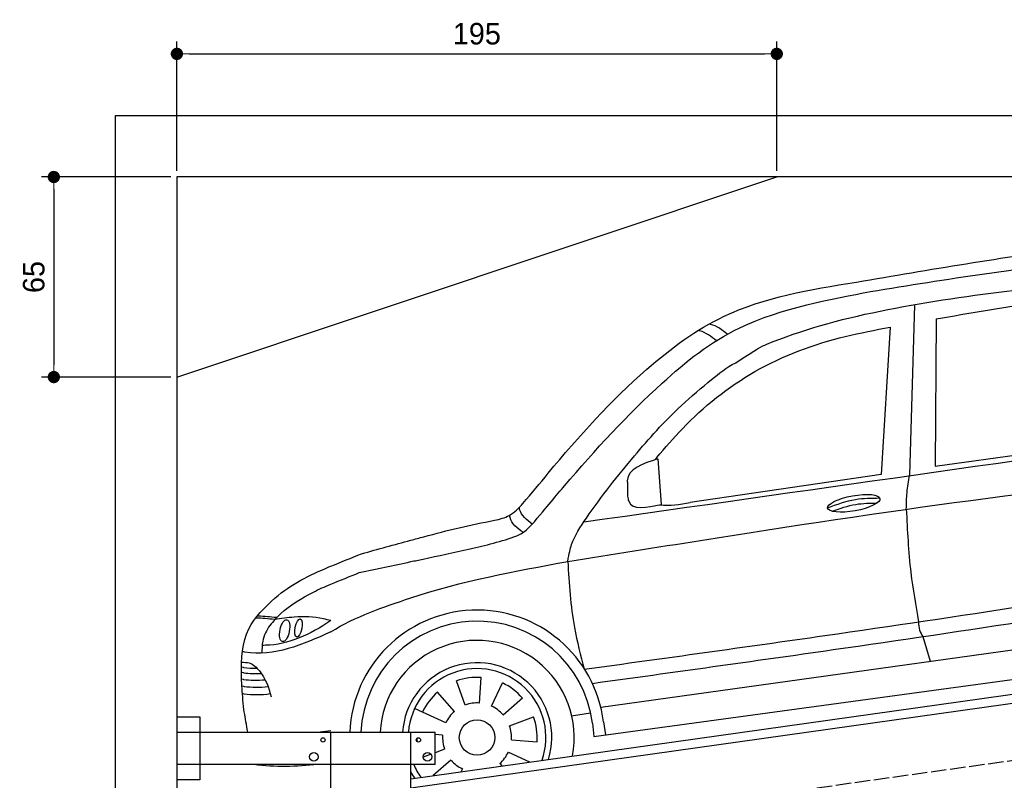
# Model space of a CAD drawing. Extents: x 13 to 6414, y -50 to 6101.
# Tile 4 of 6: x 13 to 3214, y 3630 to 6101. Entities that reach past the tile are written whole.
import ezdxf

# ---------------------------------------------------------------- set-up
doc = ezdxf.new("R2010")
doc.units = 0
doc.header["$LTSCALE"] = 10
doc.header["$MEASUREMENT"] = 0
doc.linetypes.add('GEN3', pattern=[6.25, 5, -1.25])
doc.layers.get('0').update_dxf_attribs({"linetype": 'CONTINUOUS'})
doc.layers.get('DEFPOINTS').update_dxf_attribs({"linetype": 'CONTINUOUS'})
doc.layers.add('3', color=6, linetype='GEN3')
doc.layers.add('CAR', color=1, linetype='CONTINUOUS')
doc.layers.add('AM_0', color=7, linetype='CONTINUOUS', lineweight=30)
doc.layers.add('AM_5', color=3, linetype='CONTINUOUS', lineweight=15)
doc.dimstyles.new('KLAUS_DXF', dxfattribs={"dimscale": 20, "dimtxt": 3.5, "dimasz": 2, "dimexe": 2, "dimexo": 1, "dimgap": 1.5, "dimtad": 1, "dimlfac": 0.1, "dimdsep": 46, "dimtxsty": 'STANDARD', "dimblk": 'DOT', "dimcen": 2, "dimclrd": 256, "dimclre": 256, "dimclrt": 2, "dimadec": 0, "dimazin": 0, "dimtfac": 1, "dimtmove": 2, "dimatfit": 3, "dimfxl": 1, "dimtolj": 1, "dimarcsym": 0})

# ---------------------------------------------------------------- blocks, each defined once
blk = doc.blocks.new('_DOT')
at = {"color": 0, "linetype": 'ByBlock'}
blk.add_line((-0.5, 0), (-1, 0), dxfattribs=at)
at = {"color": 0, "linetype": 'ByBlock', "const_width": 0.5}
blk.add_lwpolyline([(-0.25, 0, 1), (0.25, 0, 1)], format="xyb", close=True, dxfattribs=at)
blk = doc.blocks.new('*D4')
at = {"layer": 'AM_5', "lineweight": -2, "transparency": 16777216}
for p, q in [((524.1, 5610), (524.1, 6030)), ((2474.1, 5610), (2474.1, 6030)), ((564.1, 5990), (2434.1, 5990))]:
    blk.add_line(p, q, dxfattribs=at)
at = {"layer": 'DEFPOINTS', "color": 0, "transparency": 16777216}
for p in [(2474.1, 5990), (524.1, 5590), (2474.1, 5590)]:
    blk.add_point(p, dxfattribs=at)
at = {"layer": 'AM_5', "lineweight": -2, "transparency": 16777216, "xscale": 40, "yscale": 40, "zscale": 40, "rotation": 180}
blk.add_blockref('_DOT', (524.1, 5990), dxfattribs=at)
at = {"layer": 'AM_5', "lineweight": -2, "transparency": 16777216, "xscale": 40, "yscale": 40, "zscale": 40}
blk.add_blockref('_DOT', (2474.1, 5990), dxfattribs=at)
at = {"layer": 'AM_5', "color": 2, "transparency": 16777216, "insert": (1499.1, 6055), "char_height": 70, "attachment_point": 5}
blk.add_mtext('\\A1;195', dxfattribs=at)
blk = doc.blocks.new('*D6')
at = {"layer": 'AM_5', "lineweight": -2, "transparency": 16777216}
for p, q in [((504.1, 5590), (84.1, 5590)), ((124.1, 5550), (124.1, 4980)), ((504.1, 4940), (84.1, 4940))]:
    blk.add_line(p, q, dxfattribs=at)
at = {"layer": 'DEFPOINTS', "color": 0, "transparency": 16777216}
for p in [(524.1, 5590), (124.1, 4940), (524.1, 4940)]:
    blk.add_point(p, dxfattribs=at)
at = {"layer": 'AM_5', "lineweight": -2, "transparency": 16777216, "xscale": 40, "yscale": 40, "zscale": 40}
for p, rotation in [((124.1, 5590), 90), ((124.1, 4940), 270)]:
    blk.add_blockref('_DOT', p, dxfattribs=dict(at, rotation=rotation))
at = {"layer": 'AM_5', "color": 2, "transparency": 16777216, "insert": (59.1, 5265), "char_height": 70, "attachment_point": 5, "rotation": 90}
blk.add_mtext('\\A1;65', dxfattribs=at)
blk = doc.blocks.new('CAR_OG')
at = {"layer": 'CAR'}
for p, q in [((33784.9, 2644.9), (33768.8, 2090.9)), ((33855.2, 2598.7), (33852.2, 2120.1)), ((33705.9, 2571.9), (33676, 2092.9)), ((33852.2, 2120.1), (34567.6, 2220.6)), ((32950.4, 2144.1), (32961.3, 1996.3)), ((33676, 2092.9), (33055.3, 2001.9)), ((32851.3, 2067.7), (32852.3, 2023.4)), ((32765, 1337.2), (34678.2, 1603.8)), ((33798, 1614.9), (33798.1, 1614.6)), ((33812.2, 1566.9), (33836.1, 1486.6)), ((32742.6, 1242.5), (34728.2, 1512.2)), ((32324.4, 1344.5), (32296, 1422.7)), ((32370.6, 1351), (32376.4, 1434)), ((32410.2, 1340.8), (32445.4, 1416.2)), ((32289.2, 1323.7), (32234.6, 1386.5)), ((32447.5, 1312.7), (32510.3, 1367.3)), ((32261.1, 1286.5), (32160, 1333.6)), ((32670, 1309.7), (32731.8, 1319)), ((32468.3, 1277.4), (32546.4, 1305.9)), ((32737.8, 1285.1), (32742.6, 1242.7)), ((32773.7, 1289.8), (32780.4, 1247.5)), ((32250.8, 1246.9), (32227.1, 1248.5)), ((32474.8, 1231.2), (32557.7, 1225.4)), ((32213.2, 1184.6), (32188.1, 1175.5)), ((32257.3, 1200.7), (32227.1, 1189.6)), ((32464.5, 1191.6), (32533.6, 1159.4)), ((32278.1, 1165.4), (32220.6, 1115.4)), ((32436.4, 1154.3), (32443.1, 1146.7)), ((32315.4, 1137.3), (32311.1, 1128.1))]:
    blk.add_line(p, q, dxfattribs=at)
blk.add_circle((32362.8, 1239), 57.7, dxfattribs=at)
for centre, radius, start, end in [((32362.7, 1238.7), 414.2, 7.0809, 177.5965), ((32362.8, 1239.1), 377.8, 6.9984, 177.4157), ((32362.8, 1239), 315.6, 349.0223, 176.9001), ((32362.8, 1239), 242.9, 342.9998, 175.97), ((32362.8, 1239), 223.8, 340.6935, 175.6249), ((32362.8, 1239), 195.4, 86, 110), ((32362.8, 1239), 195.4, 41, 65), ((32362.8, 1239), 195.4, 131, 155), ((32362.8, 1239), 112.2, 86, 110), ((32362.8, 1239), 112.2, 131, 155), ((32362.8, 1239), 112.2, 41, 65), ((32362.8, 1239), 195.4, 356, 20), ((32362.8, 1239), 112.2, 356, 20), ((32362.8, 1239), 195.4, 180.8, 183.962), ((32362.8, 1239), 112.2, 176, 200), ((32362.8, 1239), 112.2, 311, 335), ((32362.8, 1239), 112.2, 221, 245), ((32362.8, 1239), 242.9, 207.3574, 213.0002), ((32362.8, 1239), 223.8, 203.1394, 215.3065)]:
    blk.add_arc(centre, radius, start, end, dxfattribs=at)
for centre, major_axis, ratio in [((33587.4, 1999.8), (-85, -15.3), 0.28676), ((31737.5, 1586.1), (-7, -35.6), 0.420401), ((31782.5, 1594.8), (-5.8, -29.5), 0.368142)]:
    blk.add_ellipse(centre, major_axis=major_axis, ratio=ratio, dxfattribs=at)
for points, knots in [([(33596.2, 2718.6), (33833.8, 2759.2), (34248.6, 2830.2), (34671.7, 2869.7), (34851.8, 2870.2), (34851.8, 2870.2), (34851.8, 2870.2), (34851.8, 2870.2), (34879.3, 2870.3), (34906.8, 2870.4), (34934.3, 2870.5)], [0, 0, 0, 0, 724.09838, 1264.268143, 1264.268143, 1264.268143, 1264.268479, 1264.268479, 1264.268479, 1346.726272, 1346.726272, 1346.726272, 1346.726272]), ([(33641.3, 2687.7), (33888.6, 2727.9), (34289.4, 2793.1), (34696.2, 2808.8), (34851.8, 2807), (34851.8, 2807), (34851.8, 2807), (34851.8, 2807), (34878.6, 2806.6), (34905.4, 2806.3), (34932.2, 2806)], [0, 0, 0, 0, 750.99467, 1217.35525, 1217.35525, 1217.35525, 1217.355467, 1217.355467, 1217.355467, 1297.661008, 1297.661008, 1297.661008, 1297.661008]), ([(33203.6, 2456.4), (33274.2, 2503.5), (33505.2, 2604.9), (34003.4, 2687.4), (34469.5, 2730.1), (34567.3, 2738.8)], [0, 0, 0, 0, 57.768711, 889.406275, 1467.79431, 1467.79431, 1467.79431, 1467.79431]), ([(32511.9, 1999.5), (32540.7, 2032.1), (32664.8, 2185.7), (32868.8, 2412.1), (33192.2, 2651), (33443.2, 2694.1), (33596.2, 2718.6)], [50.344413, 50.344413, 50.344413, 50.344413, 177.37825, 645.222843, 958.928175, 1403.607995, 1403.607995, 1403.607995, 1403.607995]), ([(32539, 1928.3), (32594.1, 1993.3), (32717.5, 2142.3), (32922, 2364), (33233.9, 2614.9), (33520.5, 2663.7), (33641.3, 2687.7)], [50.344413, 50.344413, 50.344413, 50.344413, 177.37825, 645.222843, 958.928175, 1403.607995, 1403.607995, 1403.607995, 1403.607995]), ([(33855.2, 2598.7), (33961.7, 2617.6), (34195, 2659.1), (34431.3, 2677.8), (34559.8, 2688)], [0, 0, 0, 0, 324.185882, 710.565468, 710.565468, 710.565468, 710.565468]), ([(32947, 2148.7), (32974.2, 2180.2), (33066.6, 2287.5), (33261.9, 2444.9), (33504.8, 2534.1), (33657, 2562.7), (33705.9, 2571.9)], [0, 0, 0, 0, 124.967161, 424.753108, 740.250919, 889.487182, 889.487182, 889.487182, 889.487182]), ([(33140.6, 2528.1), (33123.7, 2541.2), (33105.6, 2555.2), (33084, 2560.6), (33082.7, 2560.9)], [0, 0, 0, 0, 62.591131, 66.740772, 66.740772, 66.740772, 66.740772]), ([(33176.9, 2549.1), (33159.7, 2562.5), (33141.5, 2576.8), (33119.6, 2581.7), (33118.4, 2582)], [0, 0, 0, 0, 63.592448, 67.287293, 67.287293, 67.287293, 67.287293]), ([(32657.7, 1810.8), (32662.7, 1837.8), (32671, 1881.3), (32747.8, 1998.5), (32864.2, 2144.7), (32997.2, 2295.2), (33118.4, 2396.8), (33172.1, 2440.2), (33203.6, 2456.4)], [0, 0, 0, 0, 49.530978, 151.975748, 416.614123, 642.731173, 769.0417, 862.873828, 862.873828, 862.873828, 862.873828]), ([(32657.7, 1810.8), (32801.3, 1833.7), (33529.6, 1949.8), (34261.4, 2059.7), (34851.8, 2102.1), (34851.8, 2102.1), (34851.8, 2102.1), (34851.8, 2102.1), (34878.8, 2104.1), (34905.8, 2106), (35011.8, 2112.5)], [0, 0, 0, 0, 436.512598, 2212.794207, 2212.794207, 2212.794207, 2212.794294, 2212.794294, 2212.794294, 2294.044803, 2294.044803, 2294.044803, 2294.044803]), ([(32950.4, 2144.1), (32901.2, 2128.4), (32850.1, 2112.1), (32851.2, 2069.4), (32851.3, 2067.7)], [0, 0, 0, 0, 122.1456, 127.162483, 127.162483, 127.162483, 127.162483]), ([(33758.1, 1980.9), (33758.4, 1998.7), (33759.2, 2035.7), (33765.5, 2072.1), (33768.8, 2090.9)], [0, 0, 0, 0, 53.441715, 110.698869, 110.698869, 110.698869, 110.698869]), ([(32852.3, 2023.4), (32853.1, 2017.4), (32858.9, 1974.6), (32913.9, 1986.3), (32961.3, 1996.3)], [0, 0, 0, 0, 17.173154, 123.258066, 123.258066, 123.258066, 123.258066]), ([(33502.5, 1985.1), (33532.3, 1996.2), (33586.6, 2016.4), (33644.4, 2016.9), (33670.5, 2017.1)], [0, 0, 0, 0, 94.349912, 172.189199, 172.189199, 172.189199, 172.189199]), ([(32419.9, 1944.5), (32436.6, 1948.5), (32472.8, 1957.1), (32498.2, 1984.7), (32511.9, 1999.5)], [0, 0, 0, 0, 50.400381, 109.403718, 109.403718, 109.403718, 109.403718]), ([(32542.2, 1932.5), (32523.9, 1946.2), (32503.8, 1961.3), (32500.5, 1984.3), (32500.2, 1986.4)], [0, 0, 0, 0, 62.779001, 69.168935, 69.168935, 69.168935, 69.168935]), ([(33517.4, 1974), (33542.6, 1983.3), (33589.9, 1999.4), (33639.9, 2000.6), (33663.2, 2000.9)], [14.4466, 14.4466, 14.4466, 14.4466, 94.349912, 163.782287, 163.782287, 163.782287, 163.782287]), ([(32512.5, 1905.7), (32493.6, 1919.4), (32472.8, 1934.5), (32469.5, 1957.8), (32469.2, 1960)], [0, 0, 0, 0, 63.952186, 70.34212, 70.34212, 70.34212, 70.34212]), ([(33758.1, 1980.9), (33761.4, 1911.9), (33767.2, 1789.1), (33788.6, 1668), (33798, 1614.9)], [0, 0, 0, 0, 206.928271, 368.471033, 368.471033, 368.471033, 368.471033]), ([(31980.1, 1774.7), (32035.7, 1786.5), (32091.4, 1798.4), (32147.1, 1810.2), (32147.1, 1810.2), (32147.1, 1810.2), (32147.1, 1810.2), (32160.6, 1813.1), (32224.9, 1826.6), (32326.6, 1848.2), (32457.9, 1879.4), (32514.8, 1903.7), (32539, 1928.3)], [315.296492, 315.296492, 315.296492, 315.296492, 490.628491, 490.628491, 490.628491, 490.628989, 490.628989, 490.628989, 533.213795, 695.201858, 838.866463, 874.591058, 874.591058, 874.591058, 874.591058]), ([(31987.7, 1836.1), (32040.8, 1850.7), (32093.9, 1865.2), (32147.1, 1879.7), (32147.1, 1879.7), (32147.1, 1879.7), (32147.1, 1879.7), (32161.4, 1883.6), (32253.2, 1908.3), (32340.9, 1930.5), (32419.9, 1944.5)], [315.250785, 315.250785, 315.250785, 315.250785, 480.054857, 480.054857, 480.054857, 480.055163, 480.055163, 480.055163, 524.621583, 765.993096, 765.993096, 765.993096, 765.993096]), ([(31706.2, 1692.3), (31759.3, 1737.1), (31820.4, 1768), (31885.2, 1794.5), (31887.1, 1795.3), (31887.1, 1795.3), (31887.1, 1795.3), (31887.1, 1795.3), (31920.6, 1808.9), (31954.1, 1822.5), (31987.7, 1836.1)], [0, 0, 0, 0, 203.81625, 209.964483, 209.964483, 209.964483, 209.96525, 209.96525, 209.96525, 318.413056, 318.413056, 318.413056, 318.413056]), ([(31887.1, 1582.2), (31968.1, 1632.6), (32057.6, 1662.5), (32147.1, 1692.4), (32147.1, 1692.4), (32147.1, 1692.4), (32147.1, 1692.4), (32311.6, 1747.3), (32484.7, 1779), (32657.7, 1810.8)], [-29.925656, -29.925656, -29.925656, -29.925656, 254.205985, 254.205985, 254.205985, 254.206526, 254.206526, 254.206526, 776.620193, 776.620193, 776.620193, 776.620193]), ([(32657.7, 1810.8), (32662, 1738.8), (32669.1, 1620.2), (32699.5, 1505.7), (32711.4, 1460.7)], [0, 0, 0, 0, 215.839891, 354.944954, 354.944954, 354.944954, 354.944954]), ([(31706.9, 1622.8), (31714.2, 1631.3), (31747.8, 1664.4), (31809.4, 1702.8), (31867.9, 1729.1), (31887.1, 1736.9), (31887.1, 1736.9), (31887.1, 1736.9), (31887.1, 1736.9), (31918.1, 1749.5), (31949.1, 1762.1), (31980.1, 1774.7)], [0, 0, 0, 0, 24.084222, 155.986732, 218.493639, 218.493639, 218.493639, 218.494785, 218.494785, 218.494785, 319.794323, 319.794323, 319.794323, 319.794323]), ([(32711.4, 1460.7), (32972.1, 1496.8), (33450.2, 1562.9), (34112.9, 1660.8), (34514.4, 1725.8), (34699.2, 1755.6)], [0, 0, 0, 0, 789.48509, 1447.853915, 2009.615295, 2009.615295, 2009.615295, 2009.615295]), ([(32738.3, 1414.9), (32999, 1451), (33477.1, 1517.1), (34126.3, 1613), (34514.4, 1675.6), (34685.8, 1703.3)], [0, 0, 0, 0, 789.48509, 1447.853915, 1968.782349, 1968.782349, 1968.782349, 1968.782349]), ([(31604.9, 1329.9), (31603.6, 1343.6), (31602.3, 1357.4), (31601, 1371.1), (31601, 1371.1), (31601, 1371.1), (31601, 1371.1), (31598.7, 1394.9), (31594.3, 1468.9), (31601.8, 1595), (31673, 1661.3), (31706.2, 1692.3)], [78.225526, 78.225526, 78.225526, 78.225526, 119.851436, 119.851436, 119.851436, 119.852444, 119.852444, 119.852444, 191.93092, 342.437223, 474.217328, 474.217328, 474.217328, 474.217328]), ([(31711, 1628.7), (31691.1, 1630.3), (31670.5, 1632), (31649.9, 1633.3), (31649.1, 1633.4)], [0, 0, 0, 0, 59.748563, 62.007252, 62.007252, 62.007252, 62.007252]), ([(31704.9, 1622.4), (31684.5, 1624.3), (31663.9, 1626.3), (31643.3, 1627), (31643.1, 1627)], [0, 0, 0, 0, 61.376917, 62.007676, 62.007676, 62.007676, 62.007676]), ([(31706.9, 1622.8), (31700.8, 1616.3), (31682, 1596.2), (31664.2, 1557.8), (31663.6, 1526.1), (31663.4, 1513.1)], [0, 0, 0, 0, 26.607883, 82.586376, 121.305084, 121.305084, 121.305084, 121.305084]), ([(31887.1, 1618.6), (31820.7, 1573.4), (31746.4, 1538.7), (31667.6, 1538.3), (31664.8, 1538.3)], [22.205234, 22.205234, 22.205234, 22.205234, 250.654379, 261.558263, 261.558263, 261.558263, 261.558263]), ([(31887.1, 1618.6), (31879.2, 1620.8), (31840.6, 1630.6), (31778.4, 1633), (31725.9, 1625.4), (31704.9, 1622.4)], [47.416961, 47.416961, 47.416961, 47.416961, 71.915739, 167.121362, 230.971512, 230.971512, 230.971512, 230.971512]), ([(33798, 1614.9), (33798.1, 1605.4), (33798.4, 1588), (33807.9, 1573.5), (33812.2, 1566.9)], [0, 0, 0, 0, 27.92682, 51.026657, 51.026657, 51.026657, 51.026657]), ([(31887.1, 1582.2), (31795.1, 1539.6), (31700.2, 1500.5), (31602.9, 1517.1), (31600.2, 1517.5)], [27.349633, 27.349633, 27.349633, 27.349633, 314.789813, 323.124052, 323.124052, 323.124052, 323.124052]), ([(31597.4, 1483.2), (31606, 1483.3), (31628.8, 1483.4), (31670.4, 1443.2), (31686.7, 1401.6), (31693.4, 1371.1)], [0, 0, 0, 0, 24.923737, 66.713459, 159.728952, 159.728952, 159.728952, 159.728952]), ([(31597.8, 1468.6), (31602.3, 1466.9), (31616.6, 1464.8), (31632.3, 1463.9), (31647.6, 1464.1)], [7.315315, 7.315315, 7.315315, 7.315315, 9.570511, 55.898453, 55.898453, 55.898453, 55.898453]), ([(31598.9, 1451.2), (31603.4, 1449.5), (31621.5, 1446.9), (31641.7, 1446.1), (31661.4, 1447.2)], [7.315315, 7.315315, 7.315315, 7.315315, 9.570511, 68.699879, 68.699879, 68.699879, 68.699879]), ([(31597.9, 1429.6), (31602.4, 1427.8), (31624.5, 1424.7), (31649.7, 1424.1), (31674, 1426.6)], [7.315315, 7.315315, 7.315315, 7.315315, 9.570511, 82.217152, 82.217152, 82.217152, 82.217152]), ([(31599.8, 1406.9), (31604.2, 1405.2), (31628.6, 1401.7), (31656.8, 1401.4), (31683.6, 1404.8)], [7.315315, 7.315315, 7.315315, 7.315315, 9.570511, 89.963922, 89.963922, 89.963922, 89.963922]), ([(31600.4, 1382.8), (31604.9, 1381), (31631.2, 1377.3), (31661.8, 1377.2), (31690.6, 1381.6)], [7.315315, 7.315315, 7.315315, 7.315315, 9.570511, 96.299386, 96.299386, 96.299386, 96.299386]), ([(31617.6, 1256.1), (31617, 1259.4), (31616.4, 1262.8), (31615.8, 1266.1), (31615.8, 1266.1), (31615.8, 1266.1), (31615.8, 1266.1), (31612.2, 1287.4), (31608.6, 1308.6), (31604.9, 1329.9)], [3.376174, 3.376174, 3.376174, 3.376174, 13.499231, 13.499231, 13.499231, 13.499389, 13.499389, 13.499389, 78.079734, 78.079734, 78.079734, 78.079734])]:
    blk.add_open_spline(points, degree=3, knots=knots, dxfattribs=at)
for points in [[(32710, 1939.3), (33423.9, 2040.7), (34137.9, 2142.1), (34851.8, 2243.5)], [(32947, 2148.7), (32945, 2146.1), (32942.9, 2143.6), (32940.9, 2141.1)], [(32957.3, 1994.6), (32988.8, 1990.5), (33022.1, 1996.2), (33055.3, 2001.9)], [(31887.1, 1260.2), (31875.5, 1258.8), (31864, 1257.4), (31852.4, 1256.1)], [(31844.9, 1151.1), (31775.4, 1143.9), (31706.2, 1141.6), (31637.5, 1151.1)]]:
    blk.add_open_spline(points, degree=3, dxfattribs=at)

msp = doc.modelspace()

# ---------------------------------------------------------------- linework, layer by layer
for p, q in [((324.09, 190), (324.09, 5790)), ((324.09, 5790), (6024.074, 5790)), ((5824.081, 5590), (524.081, 5590)), ((524.081, 5590), (524.081, 440)), ((524.081, 4940), (2474.081, 5590)), ((1284.081, 3635.181), (3762.92, 3983.559)), ((3770.066, 3954.269), (1284.081, 3604.886)), ((524.081, 3836.226), (599.081, 3836.226)), ((599.081, 3836.226), (599.081, 3631.226)), ((524.081, 3786.226), (1364.081, 3786.226)), ((1024.081, 2266.226), (1024.081, 3786.226)), ((1284.081, 446.226), (1284.081, 3786.226)), ((1364.081, 3681.226), (1364.081, 3786.226)), ((1364.081, 3681.226), (524.081, 3681.226)), ((599.081, 3631.226), (524.081, 3631.226))]:
    msp.add_line(p, q)
for centre, radius in [((999.081, 3761.226), 7), ((1309.081, 3761.226), 7), ((969.081, 3706.226), 14), ((1339.081, 3706.226), 14)]:
    msp.add_circle(centre, radius)
at = {"layer": '3'}
msp.add_line((747.49, 3344.675), (5754.898, 4048.42), dxfattribs=at)

# ---------------------------------------------------------------- block references
at = {"layer": 'AM_0'}
msp.add_blockref('CAR_OG', (-30862.994, 2530.11), dxfattribs=at)

# ---------------------------------------------------------------- dimensions: what is measured, and where the dimension line sits
at = {"layer": 'AM_5'}
dim = msp.add_linear_dim(base=(2474.081, 5990), p1=(524.081, 5590), p2=(2474.081, 5590), dimstyle='KLAUS_DXF', override={"dimtol": 0, "dimlim": 0, "dimtp": 0, "dimtm": 0, "dimtfac": 1, "dimtdec": 2, "dimtolj": 1, "dimtzin": 7}, dxfattribs=at)
dim.commit()
dim.dimension.update_dxf_attribs({"geometry": '*D4', "text_midpoint": (1499.081, 6055)})
dim = msp.add_linear_dim(base=(124.09, 4940), p1=(524.081, 5590), p2=(524.081, 4940), angle=90, dimstyle='KLAUS_DXF', override={"dimtol": 0, "dimlim": 0, "dimtp": 0, "dimtm": 0, "dimtfac": 1, "dimtdec": 2, "dimtolj": 1, "dimtzin": 7}, dxfattribs=at)
dim.commit()
dim.dimension.update_dxf_attribs({"geometry": '*D6', "text_midpoint": (59.09, 5265)})

doc.saveas('drawing.dxf')
